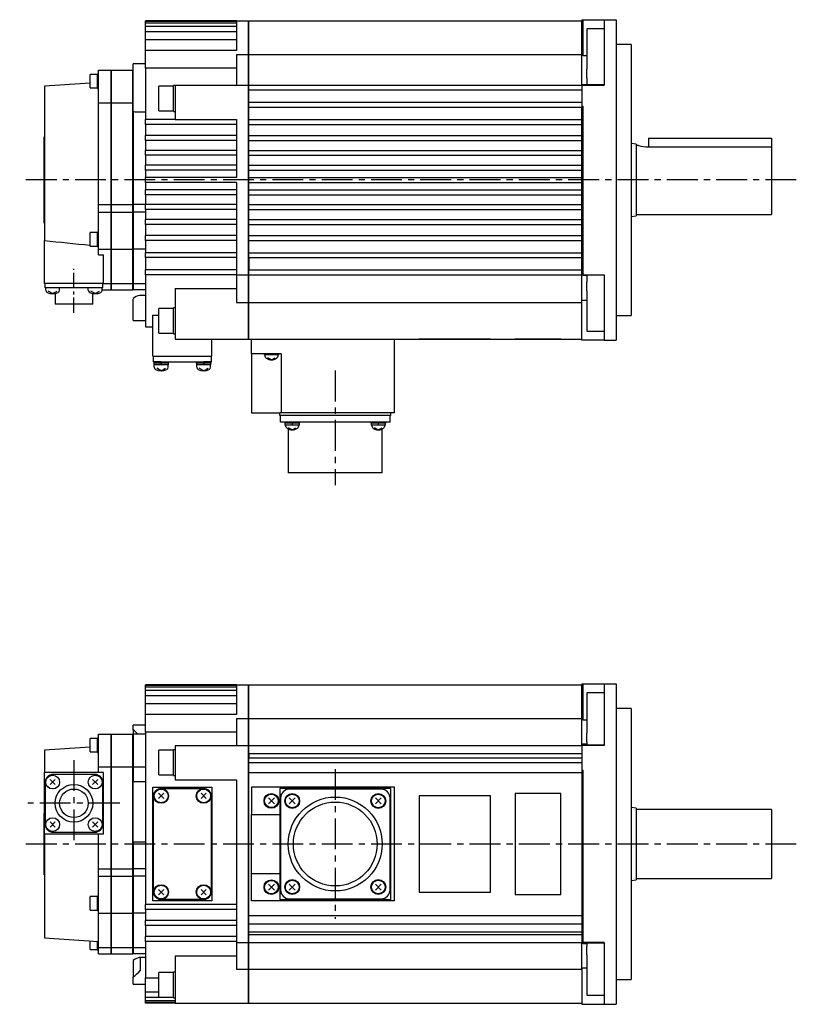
# Model space of a CAD drawing. Extents: x -459 to 632, y -334 to 295.
# Tile 2 of 4: x -242 to 73, y -334 to 65. Entities that reach past the tile are written whole.
import ezdxf

# ---------------------------------------------------------------- set-up
doc = ezdxf.new("R2010")
doc.units = 0
doc.linetypes.add('CENTER', pattern=[2, 1.25, -0.25, 0.25, -0.25])
doc.layers.add('CENTER', color=6, linetype='CENTER')
doc.layers.add('OUTLINE', color=7, linetype='CONTINUOUS')

msp = doc.modelspace()

# ---------------------------------------------------------------- linework, layer by layer
at = {"layer": 'CENTER', "ltscale": 10}
for p, q in [((73, 0), (-242, 0)), ((-114, -77.32), (-114, -123.72)), ((-220, -235.27), (-220, -270.27)), ((-114, -238.92), (-114, -299.63)), ((-201.36, -252.77), (-238.64, -252.77)), ((73, -269.27), (-242, -269.27))]:
    msp.add_line(p, q, dxfattribs=at)
at = {"layer": 'CENTER', "ltscale": 5}
msp.add_line((-220, -53.93), (-220, -36.06), dxfattribs=at)
at = {"layer": 'OUTLINE'}
for p, q in [((-191, 64.31), (-191, 64.5)), ((-154, 64.5), (-191, 64.5)), ((-191, 63.56), (-191, 64.31)), ((-154, 64.31), (-191, 64.31)), ((-154, 64.5), (-149.2, 64.5)), ((-154, 64.5), (-154, 52.48)), ((-149.2, 50.87), (-149.2, 64.5)), ((-149.2, 64.3), (-149, 64.3)), ((-149, 50.87), (-149, 64.5)), ((-149, 64.5), (-14, 64.5)), ((-14, 65), (-13.5, 65)), ((-14, 65), (-14, 64.5)), ((-14, 50.87), (-14, 64.5)), ((-13.5, 65), (-5, 65)), ((-13.5, 50.28), (-13.5, 65)), ((-5, 65), (0, 65)), ((-5, 65), (-5, 58.34)), ((0, 65), (0, 42.25)), ((-191, 62.22), (-191, 63.56)), ((-154, 63.56), (-191, 63.56)), ((-191, 60.07), (-191, 62.22)), ((-154, 62.22), (-191, 62.22)), ((-191, 56.83), (-191, 60.07)), ((-154, 60.07), (-191, 60.07)), ((-13.5, 63.5), (-14, 63.5)), ((-12, 61.27), (-12, 44.98)), ((-5, 61.27), (-12, 61.27)), ((-191, 52.48), (-191, 56.83)), ((-154, 56.83), (-191, 56.83)), ((-5, 58.34), (-5, 42.25)), ((-191, 45.37), (-191, 52.48)), ((-154, 52.48), (-191, 52.48)), ((6, 55), (0, 55)), ((6, 55), (6, -55)), ((-154, 50.87), (-149.2, 50.87)), ((-154, 50.87), (-154, 38.5)), ((-149.2, 38.5), (-149.2, 50.87)), ((-149.2, 50.77), (-149, 50.77)), ((-149, 38.5), (-149, 50.87)), ((-149, 50.87), (-14, 50.87)), ((-14, 38.78), (-14, 50.87)), ((-12, 50.28), (-13.5, 50.28)), ((-210, 31.3), (-210, 44.5)), ((-210, 44.5), (-205, 44.5)), ((-205, 44.5), (-205, 31.3)), ((-204.9, 44.5), (-204.9, 31.3)), ((-204.9, 44.5), (-196.1, 44.5)), ((-196.1, 31.3), (-196.1, 44.5)), ((-196, 46.7), (-196, 47.06)), ((-191, 47.06), (-196, 47.06)), ((-196, 31.04), (-196, 46.7)), ((-191, 45.37), (-191, 24.5)), ((-154, 45.37), (-191, 45.37)), ((-12, 41.37), (-12, 44.98)), ((-213.45, 40.07), (-213.45, 42.82)), ((-210.45, 42.82), (-213.45, 42.82)), ((-213.45, 37.32), (-213.45, 40.07)), ((-210.45, 40.07), (-210.45, 43.02)), ((-210, 43.02), (-210.45, 43.02)), ((-210.45, 37.12), (-210.45, 40.07)), ((-204.9, 40.5), (-205, 40.5)), ((-196, 40.5), (-196.1, 40.5)), ((-12, 41.37), (-12, 38.58)), ((-5, 42.25), (-5, 38.5)), ((0, 42.25), (0, -42.25)), ((-213.45, 39.26), (-232, 38)), ((-232, 38), (-232, -24.56)), ((-213.45, 37.32), (-210.45, 37.32)), ((-210.45, 37.12), (-210, 37.12)), ((-185.6, 28), (-185.6, 38)), ((-179.6, 38), (-185.6, 38)), ((-179.6, 27.75), (-179.6, 38.25)), ((-179, 38.25), (-179.6, 38.25)), ((-179, 38.5), (-149.2, 38.5)), ((-179, 38.5), (-179, 24.5)), ((-149.2, -38.5), (-149.2, 38.5)), ((-149.2, 38.3), (-149, 38.3)), ((-149, 38.5), (-14, 38.5)), ((-149, 36.5), (-149, 38.5)), ((-149, 31.5), (-149, 36.5)), ((-149, 36.5), (-14, 36.5)), ((-14, 38.78), (-12, 38.78)), ((-14, 38.78), (-14, 38.5)), ((-14, 38.5), (-5, 38.5)), ((-14, 38.5), (-14, 30)), ((-5, 38.58), (-12, 38.58)), ((-210, -10), (-210, 31.3)), ((-210, 31.3), (-205, 31.3)), ((-205, 31.3), (-205, -10)), ((-204.9, 31.3), (-204.9, -10)), ((-204.9, 31.3), (-196.1, 31.3)), ((-196.1, -10), (-196.1, 31.3)), ((-196, 28.11), (-196, 31.04)), ((-196, 27.84), (-196, 28.11)), ((-196, 27.95), (-196, -10)), ((-185.6, 28), (-179.6, 28)), ((-149, 31.5), (-14, 31.5)), ((-149, 29.5), (-149, 31.5)), ((-149, 24.5), (-149, 29.5)), ((-149, 29.5), (-14, 29.5)), ((-14, 30), (-14, 29.72)), ((-14, 30), (-13.5, 30)), ((-14, 29.5), (-14, 29.72)), ((-14, 29.5), (-14, 29.15)), ((-14, 24.5), (-14, 29.15)), ((-13.5, -38.5), (-13.5, 30)), ((-194.68, 27.6), (-191, 27.6)), ((-191, 22.5), (-191, 24.5)), ((-179, 24.5), (-191, 24.5)), ((-179.6, 27.75), (-179, 27.75)), ((-179, 24.5), (-154, 24.5)), ((-154, 24.5), (-154, 1)), ((-149, 24.5), (-14, 24.5)), ((-149, 22.5), (-149, 24.5)), ((-14, 26), (-13.5, 26)), ((-14, 22.5), (-14, 24.5)), ((-191, 22.5), (-191, 18)), ((-154, 22.5), (-191, 22.5)), ((-149, 18), (-149, 22.5)), ((-149, 22.5), (-14, 22.5)), ((-14, 18), (-14, 22.5)), ((-232.1, -17.5), (-232.1, 17.5)), ((-232.1, 17.5), (-232, 17.5)), ((-191, 16), (-191, 18)), ((-154, 18), (-191, 18)), ((-191, 16), (-191, 12)), ((-154, 16), (-191, 16)), ((-149, 18), (-14, 18)), ((-149, 16), (-149, 18)), ((-149, 12), (-149, 16)), ((-149, 16), (-14, 16)), ((-14, 16), (-14, 18)), ((-14, 12), (-14, 16)), ((13, 17), (63, 17)), ((13, 17), (13, 13.42)), ((63, 17), (63, 13.42)), ((-191, 10), (-191, 12)), ((-154, 12), (-191, 12)), ((-149, 12), (-14, 12)), ((-149, 10), (-149, 12)), ((-14, 10), (-14, 12)), ((8, 14.5), (6, 14.83)), ((8, 14.5), (8, -14.5)), ((9, 14), (8, 14)), ((13, 13.42), (63, 13.42)), ((63, 13.42), (63, -14)), ((-191, 10), (-191, 6)), ((-154, 10), (-191, 10)), ((-149, 6), (-149, 10)), ((-149, 10), (-14, 10)), ((-14, 6), (-14, 10)), ((-191, 4), (-191, 6)), ((-154, 6), (-191, 6)), ((-191, 4), (-191, 1)), ((-154, 4), (-191, 4)), ((-149, 6), (-14, 6)), ((-149, 4), (-149, 6)), ((-149, 1), (-149, 4)), ((-149, 4), (-14, 4)), ((-14, 4), (-14, 6)), ((-14, 1), (-14, 4)), ((-154, 1), (-191, 1)), ((-191, -1), (-191, 1)), ((-149, -1), (-149, 1)), ((-149, 1), (-14, 1)), ((-14, -1), (-14, 1)), ((-191, -1), (-191, -4)), ((-154, -1), (-191, -1)), ((-154, -1), (-154, -38.5)), ((-149, -4), (-149, -1)), ((-149, -1), (-14, -1)), ((-14, -4), (-14, -1)), ((-191, -6), (-191, -4)), ((-154, -4), (-191, -4)), ((-191, -6), (-191, -10)), ((-154, -6), (-191, -6)), ((-149, -6), (-149, -4)), ((-149, -4), (-14, -4)), ((-149, -10), (-149, -6)), ((-149, -6), (-14, -6)), ((-14, -6), (-14, -4)), ((-14, -10), (-14, -6)), ((-210, -13), (-210, -10)), ((-210, -10), (-205, -10)), ((-205, -10), (-205, -13)), ((-204.9, -10), (-204.9, -13)), ((-204.9, -10), (-196.1, -10)), ((-196.1, -13), (-196.1, -10)), ((-196, -10), (-196, -13)), ((-191, -10), (-196, -10)), ((-191, -12), (-191, -10)), ((-154, -10), (-191, -10)), ((-149, -12), (-149, -10)), ((-149, -10), (-14, -10)), ((-14, -12), (-14, -10)), ((-210, -28), (-210, -13)), ((-210, -13), (-205, -13)), ((-205, -13), (-205, -28)), ((-204.9, -13), (-196.1, -13)), ((-204.9, -13), (-204.9, -28)), ((-196.1, -28), (-196.1, -13)), ((-196, -13), (-196, -28)), ((-191, -13), (-196, -13)), ((-191, -12), (-191, -16)), ((-154, -12), (-191, -12)), ((-149, -16), (-149, -12)), ((-149, -12), (-14, -12)), ((-14, -16), (-14, -12)), ((6, -14.83), (8, -14.5)), ((8, -14), (63, -14)), ((-232.1, -17.5), (-232, -17.5)), ((-191, -18), (-191, -16)), ((-154, -16), (-191, -16)), ((-191, -18), (-191, -22.5)), ((-154, -18), (-191, -18)), ((-149, -18), (-149, -16)), ((-149, -16), (-14, -16)), ((-149, -22.5), (-149, -18)), ((-149, -18), (-14, -18)), ((-14, -18), (-14, -16)), ((-14, -22.5), (-14, -18)), ((-213.45, -26.83), (-213.45, -21.33)), ((-210.45, -21.33), (-213.45, -21.33)), ((-210.45, -27.03), (-210.45, -21.13)), ((-210, -21.13), (-210.45, -21.13)), ((-191, -24.5), (-191, -22.5)), ((-154, -22.5), (-191, -22.5)), ((-149, -24.5), (-149, -22.5)), ((-149, -22.5), (-14, -22.5)), ((-14, -24.5), (-14, -22.5)), ((-232, -42), (-232, -24.56)), ((-213.45, -26.83), (-210.45, -26.83)), ((-210.45, -27.03), (-210, -27.03)), ((-191, -24.5), (-191, -29.5)), ((-154, -24.5), (-191, -24.5)), ((-149, -29.5), (-149, -24.5)), ((-149, -24.5), (-14, -24.5)), ((-14, -29.5), (-14, -24.5)), ((-210, -30.38), (-210, -28)), ((-210, -28), (-205, -28)), ((-210, -30.38), (-208, -30.38)), ((-208, -42), (-208, -30.38)), ((-205, -28), (-205, -42)), ((-204.9, -28), (-204.9, -42)), ((-204.9, -28), (-196.1, -28)), ((-196.1, -42), (-196.1, -28)), ((-196, -28), (-196, -42)), ((-191, -28), (-196, -28)), ((-191, -31.5), (-191, -29.5)), ((-154, -29.5), (-191, -29.5)), ((-191, -31.5), (-191, -36.5)), ((-154, -31.5), (-191, -31.5)), ((-149, -31.5), (-149, -29.5)), ((-149, -29.5), (-14, -29.5)), ((-149, -31.5), (-149, -36.5)), ((-149, -31.5), (-14, -31.5)), ((-14, -31.5), (-14, -29.5)), ((-14, -36.5), (-14, -31.5)), ((-191, -38.5), (-191, -36.5)), ((-154, -36.5), (-191, -36.5)), ((-191, -38.5), (-191, -59.5)), ((-154, -38.5), (-191, -38.5)), ((-154, -38.5), (-154, -49.7)), ((-154, -38.5), (-149.2, -38.5)), ((-149.2, -38.3), (-149, -38.3)), ((-149.2, -49.7), (-149.2, -38.5)), ((-149, -36.5), (-14, -36.5)), ((-149, -38.5), (-149, -36.5)), ((-149, -49.7), (-149, -38.5)), ((-149, -38.5), (-14, -38.5)), ((-14, -38.5), (-14, -36.5)), ((-14, -49.31), (-14, -38.5)), ((-13.5, -38.78), (-13.5, -38.5)), ((-13.5, -38.5), (-5, -38.5)), ((-12, -38.78), (-13.5, -38.78)), ((-12, -38.58), (-12, -41.37)), ((-5, -38.58), (-12, -38.58)), ((-5, -38.5), (-5, -42.25)), ((-208, -42), (-232, -42)), ((-231.7, -43.7), (-231.7, -42)), ((-228.5, -43.7), (-231.7, -43.7)), ((-231.43, -44.67), (-231.43, -43.7)), ((-211.5, -43.7), (-228.5, -43.7)), ((-225.83, -44.67), (-225.83, -43.7)), ((-214.17, -44.67), (-214.17, -43.7)), ((-208.3, -43.7), (-211.5, -43.7)), ((-208.57, -44.67), (-208.57, -43.7)), ((-208.3, -43.7), (-208.3, -42)), ((-208, -42), (-205, -42)), ((-205, -40.5), (-204.9, -40.5)), ((-205, -42), (-205, -44.5)), ((-204.9, -42), (-204.9, -44.5)), ((-204.9, -42), (-196.1, -42)), ((-196.1, -40.5), (-196, -40.5)), ((-196.1, -44.5), (-196.1, -42)), ((-196, -42), (-196, -44.5)), ((-196, -42), (-191, -42)), ((-12, -44.98), (-12, -41.37)), ((-5, -42.25), (-5, -58.34)), ((0, -42.25), (0, -65)), ((-228.63, -46.1), (-230.43, -45.02)), ((-228.63, -46.1), (-226.83, -45.02)), ((-227.65, -46), (-227.65, -50.4)), ((-211.37, -46.1), (-213.17, -45.02)), ((-212.35, -50.4), (-212.35, -46)), ((-211.37, -46.1), (-209.57, -45.02)), ((-208.57, -44.5), (-205, -44.5)), ((-204.9, -44.5), (-196.1, -44.5)), ((-191, -44.5), (-196, -44.5)), ((-191, -46.85), (-193.34, -46.85)), ((-179, -44.05), (-179, -64.5)), ((-179, -44.05), (-154, -44.05)), ((-12, -44.98), (-12, -61.27)), ((-212.35, -50.4), (-227.65, -50.4)), ((-196, -48.7), (-196, -48.13)), ((-196, -51.66), (-196, -48.7)), ((-196, -56.92), (-196, -51.66)), ((-154, -49.7), (-149.2, -49.7)), ((-149.2, -49.61), (-149, -49.61)), ((-149.2, -64.5), (-149.2, -49.7)), ((-149, -64.5), (-149, -49.7)), ((-149, -49.7), (-14, -49.7)), ((-12, -48.91), (-14, -48.91)), ((-14, -65), (-14, -49.31)), ((-188, -71.5), (-188, -54.87)), ((-188, -54.87), (-185.6, -54.87)), ((-185.6, -62.16), (-185.6, -52.16)), ((-179.6, -52.16), (-185.6, -52.16)), ((-179.6, -62.41), (-179.6, -51.91)), ((-179, -51.91), (-179.6, -51.91)), ((0, -55), (6, -55)), ((-196, -56.92), (-196, -56.92)), ((-196, -56.92), (-191, -56.92)), ((-191, -59.5), (-188, -59.5)), ((-5, -58.34), (-5, -65)), ((-185.6, -62.16), (-179.6, -62.16)), ((-179.6, -62.41), (-179, -62.41)), ((-12, -61.27), (-5, -61.27)), ((-179, -64.5), (-149.2, -64.5)), ((-164, -71.5), (-164, -64.5)), ((-149.2, -64.3), (-149, -64.3)), ((-149, -64.5), (-14, -64.5)), ((-148, -70.47), (-148, -64.5)), ((-90, -94.47), (-90, -64.5)), ((-80, -64.6), (-80, -64.5)), ((-51, -64.6), (-80, -64.6)), ((-51, -64.6), (-51, -64.5)), ((-41, -64.6), (-41, -64.5)), ((-22.5, -64.6), (-41, -64.6)), ((-22.5, -64.6), (-22.5, -64.5)), ((-5, -65), (-14, -65)), ((-5, -65), (0, -65)), ((-188, -71.5), (-164, -71.5)), ((-187.7, -73.8), (-187.7, -71.5)), ((-164.3, -71.5), (-164.3, -73.8)), ((-148, -70.47), (-148, -94.47)), ((-135.9, -70.47), (-148, -70.47)), ((-142.9, -70.47), (-142.9, -70.97)), ((-136.9, -70.97), (-142.9, -70.97)), ((-136.9, -70.97), (-136.9, -70.47)), ((-135.9, -70.47), (-135.9, -94.47)), ((-184.63, -73.8), (-187.7, -73.8)), ((-187.63, -73.8), (-187.63, -74.3)), ((-181.63, -74.3), (-187.63, -74.3)), ((-187.58, -74.3), (-187.58, -75)), ((-181.68, -75), (-187.58, -75)), ((-187.43, -75.97), (-187.43, -75)), ((-184.83, -74.3), (-184.43, -75)), ((-184.63, -73.8), (-167.37, -73.8)), ((-181.83, -75.97), (-181.83, -75)), ((-181.68, -75), (-181.68, -74.3)), ((-181.63, -74.3), (-181.63, -73.8)), ((-170.37, -73.8), (-170.37, -74.3)), ((-164.37, -74.3), (-170.37, -74.3)), ((-170.32, -74.3), (-170.32, -75)), ((-164.42, -75), (-170.32, -75)), ((-170.17, -75.97), (-170.17, -75)), ((-167.57, -74.3), (-167.17, -75)), ((-164.3, -73.8), (-167.37, -73.8)), ((-164.57, -75.97), (-164.57, -75)), ((-164.42, -75), (-164.42, -74.3)), ((-164.37, -74.3), (-164.37, -73.8)), ((-139.9, -72.97), (-141.4, -72.07)), ((-139.9, -72.97), (-138.4, -72.07)), ((-184.63, -77.4), (-186.43, -76.32)), ((-184.63, -77.4), (-182.83, -76.32)), ((-167.37, -77.4), (-169.17, -76.32)), ((-167.37, -77.4), (-165.57, -76.32)), ((-148, -94.47), (-136.5, -94.47)), ((-135.9, -94.47), (-136.5, -94.47)), ((-136.5, -95.47), (-136.5, -94.47)), ((-91.5, -95.47), (-136.5, -95.47)), ((-136.2, -98.17), (-136.2, -95.47)), ((-90, -94.47), (-135.9, -94.47)), ((-91.8, -98.17), (-91.8, -95.47)), ((-91.5, -95.47), (-91.5, -94.47)), ((-132.7, -98.17), (-136.2, -98.17)), ((-134.46, -98.17), (-134.46, -98.67)), ((-128.46, -98.67), (-134.46, -98.67)), ((-134.41, -98.67), (-134.41, -99.37)), ((-128.51, -99.37), (-134.41, -99.37)), ((-95.3, -98.17), (-132.7, -98.17)), ((-131.66, -98.67), (-131.26, -99.37)), ((-128.51, -99.37), (-128.51, -98.67)), ((-128.46, -98.67), (-128.46, -98.17)), ((-99.54, -98.17), (-99.54, -98.67)), ((-96.54, -98.67), (-99.54, -98.67)), ((-99.49, -98.67), (-99.49, -99.37)), ((-96.54, -99.37), (-99.49, -99.37)), ((-96.74, -98.67), (-96.34, -99.37)), ((-93.54, -98.67), (-96.54, -98.67)), ((-93.59, -99.37), (-96.54, -99.37)), ((-91.8, -98.17), (-95.3, -98.17)), ((-93.59, -99.37), (-93.59, -98.67)), ((-93.54, -98.67), (-93.54, -98.17)), ((-133.05, -100.96), (-133.05, -118.82)), ((-131.46, -101.37), (-132.96, -100.47)), ((-131.46, -101.37), (-129.96, -100.47)), ((-96.54, -101.37), (-98.04, -100.47)), ((-96.54, -101.37), (-95.04, -100.47)), ((-94.95, -118.82), (-94.95, -100.96)), ((-94.95, -118.82), (-133.05, -118.82)), ((-191, -204.97), (-191, -204.77)), ((-154, -204.77), (-191, -204.77)), ((-191, -205.72), (-191, -204.97)), ((-154, -204.97), (-191, -204.97)), ((-191, -207.05), (-191, -205.72)), ((-154, -205.72), (-191, -205.72)), ((-191, -209.21), (-191, -207.05)), ((-154, -207.05), (-191, -207.05)), ((-154, -204.77), (-149.2, -204.77)), ((-154, -204.77), (-154, -216.8)), ((-149.2, -218.4), (-149.2, -204.77)), ((-149.2, -204.97), (-149, -204.97)), ((-149, -218.4), (-149, -204.77)), ((-149, -204.77), (-14, -204.77)), ((-14, -204.27), (-13.5, -204.27)), ((-14, -204.27), (-14, -204.77)), ((-14, -218.4), (-14, -204.77)), ((-13.5, -205.77), (-14, -205.77)), ((-13.5, -204.27), (-5, -204.27)), ((-13.5, -218.99), (-13.5, -204.27)), ((-5, -204.27), (-5, -210.94)), ((-5, -204.27), (0, -204.27)), ((0, -204.27), (0, -227.03)), ((-191, -212.44), (-191, -209.21)), ((-154, -209.21), (-191, -209.21)), ((-12, -208.01), (-12, -224.29)), ((-5, -208.01), (-12, -208.01)), ((-5, -210.94), (-5, -227.03)), ((-191, -216.8), (-191, -212.44)), ((-154, -212.44), (-191, -212.44)), ((6, -214.27), (0, -214.27)), ((6, -214.27), (6, -324.27)), ((-191, -223.91), (-191, -216.8)), ((-154, -216.8), (-191, -216.8)), ((-154, -218.4), (-149.2, -218.4)), ((-154, -218.4), (-154, -229.27)), ((-149.2, -229.27), (-149.2, -218.4)), ((-149.2, -218.5), (-149, -218.5)), ((-149, -229.27), (-149, -218.4)), ((-149, -218.4), (-14, -218.4)), ((-14, -228.79), (-14, -218.4)), ((-12, -218.99), (-13.5, -218.99)), ((-196, -222.36), (-196, -221.14)), ((-191, -221.14), (-196, -221.14)), ((-196, -223), (-196, -222.36)), ((-196, -223), (-196, -224.77)), ((-213.45, -229.2), (-213.45, -226.45)), ((-210.45, -226.45), (-213.45, -226.45)), ((-210.45, -229.2), (-210.45, -226.25)), ((-210, -226.25), (-210.45, -226.25)), ((-210, -237.97), (-210, -224.77)), ((-210, -224.77), (-205, -224.77)), ((-205, -224.77), (-205, -237.97)), ((-204.9, -224.77), (-204.9, -237.97)), ((-204.9, -224.77), (-196.1, -224.77)), ((-196.1, -237.97), (-196.1, -224.77)), ((-196, -224.77), (-196, -237.97)), ((-191, -224.77), (-196, -224.77)), ((-191, -223.91), (-191, -293.77)), ((-154, -223.91), (-191, -223.91)), ((-12, -227.9), (-12, -224.29)), ((-5, -227.03), (-5, -229.27)), ((0, -227.03), (0, -311.52)), ((-213.45, -230.01), (-232, -231.27)), ((-232, -231.27), (-232, -240.27)), ((-213.45, -231.95), (-213.45, -229.2)), ((-210.45, -232.15), (-210.45, -229.2)), ((-204.9, -228.77), (-205, -228.77)), ((-196, -228.77), (-196.1, -228.77)), ((-185.6, -241.27), (-185.6, -231.27)), ((-179.6, -231.27), (-185.6, -231.27)), ((-179.6, -241.52), (-179.6, -231.02)), ((-179, -231.02), (-179.6, -231.02)), ((-179, -229.27), (-149.2, -229.27)), ((-179, -229.27), (-179, -243.27)), ((-149.2, -309.27), (-149.2, -229.27)), ((-149.2, -229.47), (-149, -229.47)), ((-149, -229.27), (-14, -229.27)), ((-149, -232.52), (-149, -229.27)), ((-12, -228.77), (-14, -228.77)), ((-14, -229.27), (-14, -228.79)), ((-5, -229.27), (-14, -229.27)), ((-14, -229.27), (-14, -239.27)), ((-12, -227.9), (-12, -229.11)), ((-12, -229.11), (-5, -229.11)), ((-213.45, -231.95), (-210.45, -231.95)), ((-210.45, -232.15), (-210, -232.15)), ((-149, -232.52), (-149, -234.27)), ((-149, -232.52), (-14, -232.52)), ((-149, -234.27), (-14, -234.27)), ((-149, -236.27), (-149, -234.27)), ((-210, -240.27), (-210, -237.97)), ((-210, -237.97), (-205, -237.97)), ((-205, -237.97), (-205, -279.27)), ((-204.9, -237.97), (-204.9, -279.27)), ((-204.9, -237.97), (-196.1, -237.97)), ((-196.1, -279.27), (-196.1, -237.97)), ((-196, -237.97), (-196, -244.02)), ((-196, -237.97), (-191, -237.97)), ((-149, -240.27), (-149, -236.27)), ((-149, -236.27), (-14, -236.27)), ((-14, -239.27), (-14, -240.12)), ((-14, -239.27), (-13.5, -239.27)), ((-13.5, -309.27), (-13.5, -239.27)), ((-232, -265.27), (-232, -240.27)), ((-208, -240.27), (-232, -240.27)), ((-227.57, -245.2), (-229.69, -243.08)), ((-227.57, -243.08), (-229.69, -245.2)), ((-211.5, -241.07), (-228.5, -241.07)), ((-210.31, -243.08), (-212.43, -245.2)), ((-210.31, -245.2), (-212.43, -243.08)), ((-208, -265.27), (-208, -240.27)), ((-185.6, -241.27), (-179.6, -241.27)), ((-179.6, -241.52), (-179, -241.52)), ((-179, -243.27), (-154, -243.27)), ((-154, -243.27), (-154, -309.27)), ((-149, -240.27), (-14, -240.27)), ((-149, -298.27), (-149, -240.27)), ((-14, -240.12), (-14, -240.27)), ((-14, -240.27), (-14, -298.27)), ((-14, -243.27), (-13.5, -243.27)), ((-231.7, -244.27), (-231.7, -261.27)), ((-208.3, -261.27), (-208.3, -244.27)), ((-196, -245.18), (-196, -244.02)), ((-191, -244.02), (-196, -244.02)), ((-196, -266.3), (-196, -245.18)), ((-188, -246.27), (-164, -246.27)), ((-188, -292.27), (-188, -246.27)), ((-184.63, -246.77), (-167.37, -246.77)), ((-164, -246.27), (-164, -292.27)), ((-148, -246.27), (-148, -257.27)), ((-135.9, -246.27), (-148, -246.27)), ((-91.5, -246.77), (-136.5, -246.77)), ((-136.5, -246.77), (-136.5, -291.77)), ((-90, -246.27), (-135.9, -246.27)), ((-135.9, -246.77), (-135.9, -246.27)), ((-95.3, -247.07), (-132.7, -247.07)), ((-91.5, -291.77), (-91.5, -246.77)), ((-90, -292.27), (-90, -246.27)), ((-187.7, -288.7), (-187.7, -249.84)), ((-183.57, -250.83), (-185.69, -248.71)), ((-183.57, -248.71), (-185.69, -250.83)), ((-166.31, -250.83), (-168.43, -248.71)), ((-166.31, -248.71), (-168.43, -250.83)), ((-164.3, -249.84), (-164.3, -288.7)), ((-138.7, -252.98), (-141.1, -250.57)), ((-138.7, -250.57), (-141.1, -252.98)), ((-136.2, -250.57), (-136.2, -287.97)), ((-130.26, -253.02), (-132.66, -250.61)), ((-130.26, -250.61), (-132.66, -253.02)), ((-95.34, -253.02), (-97.74, -250.61)), ((-95.34, -250.61), (-97.74, -253.02)), ((-91.8, -287.97), (-91.8, -250.57)), ((-51, -249.77), (-80, -249.77)), ((-80, -249.77), (-80, -288.77)), ((-51, -288.77), (-51, -249.77)), ((-22.5, -248.77), (-41, -248.77)), ((-41, -248.77), (-41, -289.77)), ((-22.5, -289.77), (-22.5, -248.77)), ((8, -254.77), (6, -254.44)), ((8, -254.77), (8, -283.77)), ((63, -255.27), (8, -255.27)), ((63, -255.27), (63, -283.27)), ((-232.1, -281.77), (-232.1, -256.77)), ((-232.1, -256.77), (-232, -256.77)), ((-148, -281.27), (-148, -257.27)), ((-148, -257.27), (-136.5, -257.27)), ((-227.57, -260.34), (-229.69, -262.46)), ((-227.57, -262.46), (-229.69, -260.34)), ((-210.31, -260.34), (-212.43, -262.46)), ((-210.31, -262.46), (-212.43, -260.34)), ((-232, -265.27), (-232, -307.27)), ((-208, -265.27), (-232, -265.27)), ((-228.5, -264.47), (-211.5, -264.47)), ((-210, -279.27), (-210, -265.27)), ((-196, -268.4), (-196, -266.3)), ((-196, -268.4), (-196, -279.27)), ((-196, -268.4), (-191, -268.4)), ((-210, -282.27), (-210, -279.27)), ((-210, -279.27), (-205, -279.27)), ((-205, -279.27), (-205, -282.27)), ((-204.9, -279.27), (-204.9, -282.27)), ((-204.9, -279.27), (-196.1, -279.27)), ((-196.1, -282.27), (-196.1, -279.27)), ((-196, -279.27), (-196, -282.27)), ((-191, -279.27), (-196, -279.27)), ((-232.1, -281.77), (-232, -281.77)), ((-210, -297.27), (-210, -282.27)), ((-210, -282.27), (-205, -282.27)), ((-205, -282.27), (-205, -297.27)), ((-204.9, -282.27), (-204.9, -297.27)), ((-204.9, -282.27), (-196.1, -282.27)), ((-196.1, -297.27), (-196.1, -282.27)), ((-196, -282.27), (-196, -297.27)), ((-191, -282.27), (-196, -282.27)), ((-148, -292.27), (-148, -281.27)), ((-148, -281.27), (-136.5, -281.27)), ((8, -283.27), (63, -283.27)), ((-138.7, -287.98), (-141.1, -285.57)), ((-138.7, -285.57), (-141.1, -287.98)), ((-130.26, -287.94), (-132.66, -285.53)), ((-130.26, -285.53), (-132.66, -287.94)), ((-95.34, -287.94), (-97.74, -285.53)), ((-95.34, -285.53), (-97.74, -287.94)), ((6, -284.11), (8, -283.77)), ((-213.45, -296.1), (-213.45, -290.6)), ((-210.45, -290.6), (-213.45, -290.6)), ((-210.45, -296.3), (-210.45, -290.4)), ((-210, -290.4), (-210.45, -290.4)), ((-183.57, -289.83), (-185.69, -287.71)), ((-183.57, -287.71), (-185.69, -289.83)), ((-166.31, -289.83), (-168.43, -287.71)), ((-166.31, -287.71), (-168.43, -289.83)), ((-80, -288.77), (-51, -288.77)), ((-41, -289.77), (-22.5, -289.77)), ((-191, -295.77), (-191, -293.77)), ((-154, -293.77), (-191, -293.77)), ((-164, -292.27), (-188, -292.27)), ((-167.37, -291.77), (-184.63, -291.77)), ((-135.9, -292.27), (-148, -292.27)), ((-136.5, -291.77), (-91.5, -291.77)), ((-135.9, -291.77), (-135.9, -292.27)), ((-90, -292.27), (-135.9, -292.27)), ((-132.7, -291.47), (-95.3, -291.47)), ((-213.45, -296.1), (-210.45, -296.1)), ((-210.45, -296.3), (-210, -296.3)), ((-210, -311.27), (-210, -297.27)), ((-210, -297.27), (-205, -297.27)), ((-205, -297.27), (-205, -311.27)), ((-204.9, -297.27), (-204.9, -311.27)), ((-204.9, -297.27), (-196.1, -297.27)), ((-196.1, -311.27), (-196.1, -297.27)), ((-196, -297.27), (-196, -311.27)), ((-191, -297.27), (-196, -297.27)), ((-191, -295.77), (-191, -300.27)), ((-154, -295.77), (-191, -295.77)), ((-149, -301.65), (-149, -298.27)), ((-149, -298.27), (-14, -298.27)), ((-14, -298.27), (-14, -301.65)), ((-191, -302.27), (-191, -300.27)), ((-154, -300.27), (-191, -300.27)), ((-191, -302.27), (-191, -306.77)), ((-154, -302.27), (-191, -302.27)), ((-149, -304.9), (-149, -301.65)), ((-149, -301.65), (-14, -301.65)), ((-14, -301.65), (-14, -304.9)), ((-232, -307.27), (-210, -308.77)), ((-191, -308.77), (-191, -306.77)), ((-154, -306.77), (-191, -306.77)), ((-149, -306.02), (-149, -304.9)), ((-149, -304.9), (-14, -304.9)), ((-149, -309.27), (-149, -306.02)), ((-149, -306.02), (-14, -306.02)), ((-14, -304.9), (-14, -306.02)), ((-14, -306.02), (-14, -309.27)), ((-213.45, -312.1), (-213.45, -308.54)), ((-210.45, -312.3), (-210.45, -308.74)), ((-210, -313.77), (-210, -311.27)), ((-210, -311.27), (-205, -311.27)), ((-205, -309.77), (-204.9, -309.77)), ((-205, -311.27), (-205, -313.77)), ((-204.9, -311.27), (-204.9, -313.77)), ((-204.9, -311.27), (-196.1, -311.27)), ((-196.1, -309.77), (-196, -309.77)), ((-196.1, -313.77), (-196.1, -311.27)), ((-196, -311.27), (-196, -313.77)), ((-196, -311.27), (-191, -311.27)), ((-191, -308.77), (-191, -323.5)), ((-154, -308.77), (-191, -308.77)), ((-154, -309.27), (-154, -320.15)), ((-154, -309.27), (-149.2, -309.27)), ((-149.2, -309.07), (-149, -309.07)), ((-149.2, -320.15), (-149.2, -309.27)), ((-149, -320.15), (-149, -309.27)), ((-149, -309.27), (-14, -309.27)), ((-14, -319.94), (-14, -309.27)), ((-13.5, -309.77), (-13.5, -309.27)), ((-5, -309.27), (-13.5, -309.27)), ((-12, -309.77), (-13.5, -309.77)), ((-12, -309.44), (-12, -310.65)), ((-5, -309.44), (-12, -309.44)), ((-12, -314.26), (-12, -310.65)), ((-5, -309.27), (-5, -311.52)), ((-213.45, -312.1), (-210.45, -312.1)), ((-210.45, -312.3), (-210, -312.3)), ((-210, -313.77), (-205, -313.77)), ((-204.9, -313.77), (-196.1, -313.77)), ((-191, -313.77), (-196, -313.77)), ((-191, -315.32), (-193.41, -315.32)), ((-179, -314.64), (-179, -333.77)), ((-179, -314.64), (-154, -314.64)), ((-12, -314.26), (-12, -330.54)), ((-5, -311.52), (-5, -327.61)), ((0, -311.52), (0, -334.27)), ((-196, -316.52), (-196, -323.2)), ((-193, -320.48), (-193, -315.62)), ((-196, -323.89), (-196, -323.2)), ((-185.6, -331.43), (-185.6, -321.43)), ((-179.6, -321.43), (-185.6, -321.43)), ((-179.6, -331.68), (-179.6, -321.18)), ((-179, -321.18), (-179.6, -321.18)), ((-149.2, -320.15), (-154, -320.15)), ((-149.2, -320.05), (-149, -320.05)), ((-149.2, -333.77), (-149.2, -320.15)), ((-149, -333.77), (-149, -320.15)), ((-14, -320.15), (-149, -320.15)), ((-14, -319.55), (-12, -319.55)), ((-14, -319.94), (-14, -334.27)), ((-196, -326.06), (-196, -323.89)), ((-196, -326.06), (-191, -326.06)), ((-191, -329.34), (-191, -323.5)), ((-191, -323.5), (-185.6, -323.5)), ((0, -324.27), (6, -324.27)), ((-191, -331.49), (-191, -329.34)), ((-185.6, -329.34), (-191, -329.34)), ((-12, -330.54), (-5, -330.54)), ((-5, -327.61), (-5, -334.27)), ((-191, -332.83), (-191, -331.49)), ((-179.6, -331.49), (-191, -331.49)), ((-191, -333.58), (-191, -332.83)), ((-179, -332.83), (-191, -332.83)), ((-191, -333.77), (-191, -333.58)), ((-179, -333.58), (-191, -333.58)), ((-179, -333.77), (-191, -333.77)), ((-185.6, -331.43), (-179.6, -331.43)), ((-179.6, -331.68), (-179, -331.68)), ((-179, -333.77), (-149.2, -333.77)), ((-149.2, -333.57), (-149, -333.57)), ((-149, -333.77), (-14, -333.77)), ((-14, -334.27), (-5, -334.27)), ((-5, -334.27), (0, -334.27))]:
    msp.add_line(p, q, dxfattribs=at)
for centre, radius in [((-228.63, -244.14), 2.8), ((-211.37, -244.14), 2.8), ((-220, -252.77), 7.65), ((-220, -252.77), 5.8), ((-184.63, -249.77), 3), ((-184.63, -249.77), 2.95), ((-184.63, -249.77), 2.8), ((-167.37, -249.77), 3), ((-167.37, -249.77), 2.95), ((-167.37, -249.77), 2.8), ((-139.9, -251.77), 3), ((-139.9, -251.77), 2.75), ((-131.46, -251.81), 3), ((-131.46, -251.81), 2.95), ((-131.46, -251.81), 2.75), ((-114, -269.27), 19.05), ((-96.54, -251.81), 3), ((-96.54, -251.81), 2.95), ((-96.54, -251.81), 2.75), ((-114, -269.27), 17), ((-228.63, -261.4), 2.8), ((-211.37, -261.4), 2.8), ((-184.63, -288.77), 3), ((-184.63, -288.77), 2.95), ((-184.63, -288.77), 2.8), ((-167.37, -288.77), 3), ((-167.37, -288.77), 2.95), ((-167.37, -288.77), 2.8), ((-139.9, -286.77), 3), ((-139.9, -286.77), 2.75), ((-131.46, -286.73), 3), ((-131.46, -286.73), 2.95), ((-131.46, -286.73), 2.75), ((-96.54, -286.73), 3), ((-96.54, -286.73), 2.95), ((-96.54, -286.73), 2.75)]:
    msp.add_circle(centre, radius, dxfattribs=at)
for centre, radius, start, end in [((-194.47, 32.54), 4.94, 251.9623, 267.5704), ((13.09, 28.02), 14.6, 253.7424, 269.6523), ((144.96, 3547.1), 3591.49, 263.97517, 264.27267), ((-230.43, -44.67), 1, 180, 243.2563), ((-228.63, -41.1), 5, 243.2563, 296.7437), ((-226.83, -44.67), 1, 296.7437, 0), ((-213.17, -44.67), 1, 180, 243.2563), ((-211.37, -41.1), 5, 243.2563, 296.7437), ((-209.57, -44.67), 1, 296.7437, 0), ((-192.37, -52.27), 5.51, 100.1493, 131.2384), ((-140.86, -70.83), 1.8, 184.5861, 230.4185), ((-138.94, -70.83), 1.8, 309.5815, 355.4139), ((-139.9, -69.67), 3.3, 230.4185, 309.5815), ((-186.43, -75.97), 1, 180, 243.2563), ((-184.63, -72.4), 5, 243.2563, 296.7437), ((-182.83, -75.97), 1, 296.7437, 0), ((-169.17, -75.97), 1, 180, 243.2563), ((-167.37, -72.4), 5, 243.2563, 296.7437), ((-165.57, -75.97), 1, 296.7437, 0), ((-132.42, -99.23), 1.8, 184.5861, 230.4185), ((-130.5, -99.23), 1.8, 309.5815, 355.4139), ((-97.5, -99.23), 1.8, 184.5861, 230.4185), ((-95.58, -99.23), 1.8, 309.5815, 355.4139), ((-131.46, -98.07), 3.3, 230.4185, 309.5815), ((-96.54, -98.07), 3.3, 230.4185, 309.5815), ((-201.7, -231.04), 9.85, 39.51, 54.6869), ((-228.5, -244.27), 3.2, 90, 180), ((-211.5, -244.27), 3.2, 0, 90), ((-184.63, -249.84), 3.07, 90, 180), ((-167.37, -249.84), 3.07, 0, 90), ((-132.7, -250.57), 3.5, 90, 180), ((-95.3, -250.57), 3.5, 0, 90), ((-228.5, -261.27), 3.2, 180, 270), ((-211.5, -261.27), 3.2, 270, 0), ((-184.63, -288.7), 3.07, 180, 270), ((-167.37, -288.7), 3.07, 270, 0), ((-132.7, -287.97), 3.5, 180, 270), ((-95.3, -287.97), 3.5, 270, 0), ((-191.87, -321.92), 6.8, 105.0336, 127.4324), ((-193.41, -316.25), 0.927, 76.8139, 103.8093), ((-193.29, -315.62), 0.291, 0.0202, 71.1125), ((-212.05, -302.49), 26.2, 307.7791, 316.6459)]:
    msp.add_arc(centre, radius, start, end, dxfattribs=at)

doc.saveas('drawing.dxf')
